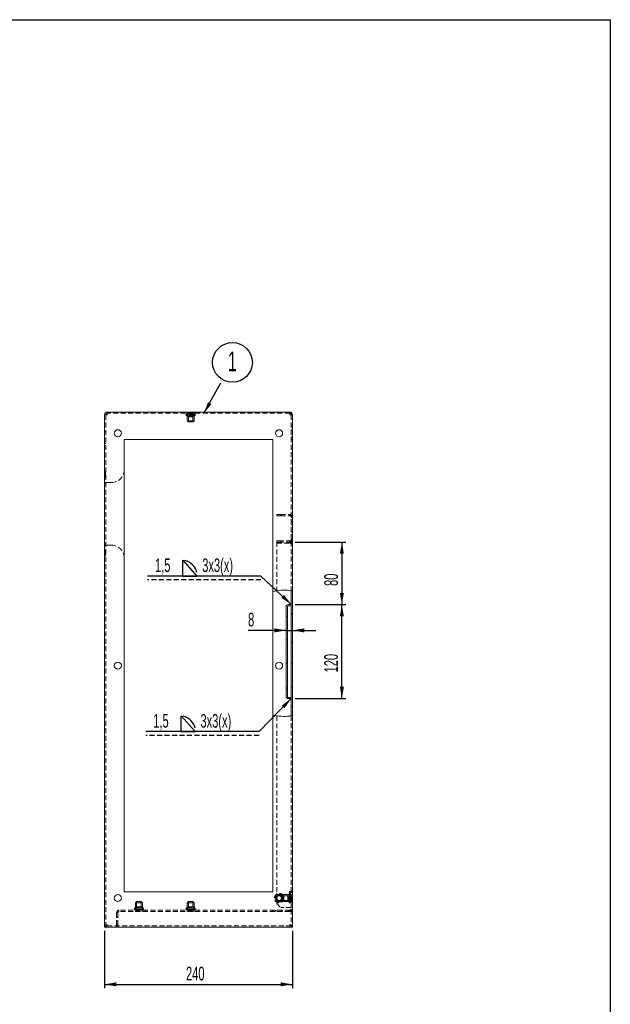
# Model space of a CAD drawing. Header units: millimetres. Extents: x -6 to 587, y -26 to 415.
# Tile 7 of 7: x 436 to 587, y 163 to 415. Entities that reach past the tile are written whole.
import ezdxf

# ---------------------------------------------------------------- set-up
doc = ezdxf.new("R2010")
doc.units = ezdxf.units.MM
doc.linetypes.add('HIDDEN', pattern=[1.905, 1.27, -0.635])
doc.layers.add('KOTY', color=96, linetype='Continuous')
doc.layers.add('RAMIK', color=7, linetype='Continuous')
doc.styles.add('SLDTEXTSTYLE0', font='TXT', dxfattribs={"width": 0.605})
doc.dimstyles.new('SLDDIMSTYLE0', dxfattribs={"dimtxt": 0, "dimasz": 3, "dimexe": 0, "dimexo": 0.0625, "dimgap": 0, "dimtad": 0, "dimtih": 1, "dimtoh": 1, "dimdec": 0, "dimrnd": 1e-09, "dimzin": 0, "dimdsep": 46, "dimtxsty": 'Standard', "dimsah": 1, "dimcen": 0.09, "dimadec": 0, "dimazin": 0, "dimtfac": 3, "dimtdec": 0, "dimtofl": 0, "dimtmove": 0, "dimatfit": 3, "dimfxl": 0, "dimfrac": 2, "dimtolj": 1, "dimtzin": 0, "dimarcsym": 0})
doc.dimstyles.new('SLDDIMSTYLE1', dxfattribs={"dimtxt": 3.5, "dimasz": 3, "dimexe": 0, "dimexo": 0.0625, "dimgap": 0.875, "dimtad": 1, "dimdec": 1, "dimlfac": 5, "dimrnd": 1e-09, "dimzin": 12, "dimdsep": 46, "dimtxsty": 'SLDTEXTSTYLE0', "dimsah": 1, "dimcen": 0.09, "dimadec": 0, "dimazin": 3, "dimtfac": 1, "dimtdec": 1, "dimtofl": 0, "dimtmove": 0, "dimatfit": 3, "dimfxl": 0, "dimfrac": 2, "dimtolj": 1, "dimtzin": 12, "dimarcsym": 0})
doc.dimstyles.new('SLDDIMSTYLE2', dxfattribs={"dimtxt": 3.5, "dimasz": 3, "dimexe": 0, "dimexo": 0.0625, "dimgap": 0.875, "dimtad": 1, "dimdec": 1, "dimlfac": 5, "dimrnd": 1e-09, "dimzin": 12, "dimdsep": 46, "dimtxsty": 'SLDTEXTSTYLE0', "dimsah": 1, "dimcen": 0.09, "dimadec": 0, "dimazin": 3, "dimtfac": 1, "dimtdec": 1, "dimtmove": 0, "dimatfit": 0, "dimfxl": 0, "dimfrac": 2, "dimtolj": 1, "dimtzin": 12, "dimarcsym": 0})

# ---------------------------------------------------------------- blocks, each defined once
blk = doc.blocks.new('*D56')
at = {"layer": 'KOTY'}
for p, q in [((457.82, 182.11), (457.82, 167.46)), ((505.82, 182.11), (505.82, 167.46)), ((457.82, 168.46), (505.82, 168.46))]:
    blk.add_line(p, q, dxfattribs=at)
for points in [[(457.82, 168.46), (460.82, 167.95), (460.82, 168.97)], [(505.82, 168.46), (502.82, 168.97), (502.82, 167.95)]]:
    blk.add_solid(points, dxfattribs=at)
at = {"layer": 'KOTY', "insert": (478.64, 172.97, 0.02), "char_height": 3.5, "attachment_point": 1, "style": 'SLDTEXTSTYLE0'}
blk.add_mtext('240', dxfattribs=at)
blk = doc.blocks.new('*D57')
at = {"layer": 'KOTY'}
for p, q in [((506.52, 265.51), (519.45, 265.51)), ((518.45, 241.51), (518.45, 265.51)), ((506.52, 241.51), (519.45, 241.51))]:
    blk.add_line(p, q, dxfattribs=at)
for points in [[(518.45, 265.51), (517.94, 262.51), (518.96, 262.51)], [(518.45, 241.51), (518.96, 244.51), (517.94, 244.51)]]:
    blk.add_solid(points, dxfattribs=at)
at = {"layer": 'KOTY', "insert": (513.94, 248.18, 0.02), "char_height": 3.5, "attachment_point": 1, "rotation": 90, "style": 'SLDTEXTSTYLE0'}
blk.add_mtext('120', dxfattribs=at)
blk = doc.blocks.new('*D58')
at = {"layer": 'KOTY'}
for p, q in [((506.52, 281.51), (519.45, 281.51)), ((518.45, 281.51), (518.45, 265.51)), ((506.52, 265.51), (519.45, 265.51))]:
    blk.add_line(p, q, dxfattribs=at)
for points in [[(518.45, 281.51), (517.94, 278.51), (518.96, 278.51)], [(518.45, 265.51), (518.96, 268.51), (517.94, 268.51)]]:
    blk.add_solid(points, dxfattribs=at)
at = {"layer": 'KOTY', "insert": (513.94, 270.29, 0.02), "char_height": 3.5, "attachment_point": 1, "rotation": 90, "style": 'SLDTEXTSTYLE0'}
blk.add_mtext('80', dxfattribs=at)
blk = doc.blocks.new('*D59')
at = {"layer": 'KOTY'}
for p, q in [((504.22, 258.92), (494.49, 258.92)), ((504.22, 258.92), (505.82, 258.92)), ((505.82, 258.92), (511.82, 258.92))]:
    blk.add_line(p, q, dxfattribs=at)
for points in [[(504.22, 258.92), (501.22, 259.43), (501.22, 258.41)], [(505.82, 258.92), (508.82, 258.41), (508.82, 259.43)]]:
    blk.add_solid(points, dxfattribs=at)
at = {"layer": 'KOTY', "insert": (494.49, 263.43, 0.02), "char_height": 3.5, "attachment_point": 1, "rotation": 360, "style": 'SLDTEXTSTYLE0'}
blk.add_mtext('8', dxfattribs=at)
blk = doc.blocks.new('SW_NOTE_13')
at = {"layer": 'KOTY', "color": 0}
blk.add_circle((2.94, 5.25), 5.08, dxfattribs=at)
at = {"layer": 'KOTY', "color": 0, "insert": (2.9, 8.01), "char_height": 5, "attachment_point": 2, "style": 'SLDTEXTSTYLE0'}
blk.add_mtext('1', dxfattribs=at)
blk = doc.blocks.new('SW_SYMBOL_WELD_FILL')
at = {"layer": 'KOTY', "color": 0}
for p, q in [((100, 0), (100, 900)), ((100, 900), (900, 0)), ((100, 0), (900, 0))]:
    blk.add_line(p, q, dxfattribs=at)
blk = doc.blocks.new('SW_SYMBOL_WLDSI_FCNV')
at = {"layer": 'KOTY', "color": 0}
blk.add_arc((0, 0), 900, 13, 77, dxfattribs=at)
blk = doc.blocks.new('SW_WELDSYMBOL_25')
at = {"layer": 'KOTY', "color": 0}
blk.add_line((0, 0), (-28.96, 0), dxfattribs=at)
at = {"layer": 'KOTY', "color": 0, "linetype": 'HIDDEN'}
blk.add_line((0, -1), (-28.96, -1), dxfattribs=at)
at = {"layer": 'KOTY', "color": 0, "xscale": 0.004511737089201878, "yscale": 0.004511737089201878, "zscale": 0.004511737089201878}
for name, p in [('SW_SYMBOL_WELD_FILL', (-20.36, 0)), ('SW_SYMBOL_WLDSI_FCNV', (-20.3, 0))]:
    blk.add_blockref(name, p, dxfattribs=at)
at = {"layer": 'KOTY', "color": 0, "char_height": 3.5, "attachment_point": 1, "style": 'SLDTEXTSTYLE0'}
for s, insert in [('1,5', (-27.02, 4.51, 123.82)), ('3x3(x)', (-14.96, 4.51, 123.82))]:
    blk.add_mtext(s, dxfattribs=dict(at, insert=insert))
blk = doc.blocks.new('SW_WELDSYMBOL_26')
at = {"layer": 'KOTY', "color": 0}
blk.add_line((0, 0), (-28.96, 0), dxfattribs=at)
at = {"layer": 'KOTY', "color": 0, "linetype": 'HIDDEN'}
blk.add_line((0, -1), (-28.96, -1), dxfattribs=at)
at = {"layer": 'KOTY', "color": 0, "xscale": 0.004511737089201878, "yscale": 0.004511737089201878, "zscale": 0.004511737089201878}
for name, p in [('SW_SYMBOL_WELD_FILL', (-20.36, 0)), ('SW_SYMBOL_WLDSI_FCNV', (-20.3, 0))]:
    blk.add_blockref(name, p, dxfattribs=at)
at = {"layer": 'KOTY', "color": 0, "char_height": 3.5, "attachment_point": 1, "style": 'SLDTEXTSTYLE0'}
for s, insert in [('1,5', (-27.02, 4.51, 123.82)), ('3x3(x)', (-14.96, 4.51, 123.82))]:
    blk.add_mtext(s, dxfattribs=dict(at, insert=insert))

msp = doc.modelspace()

# ---------------------------------------------------------------- hatches: boundary and pattern name
at = {"linetype": 'Continuous', "lineweight": 0}
h = msp.add_hatch(dxfattribs=at)
h.set_pattern_fill('ANSI32', style=0)
edge = h.paths.add_edge_path(flags=0)
edge.add_spline(control_points=[(505.819, 268.995), (505.819, 268.995), (505.806, 268.998), (505.782, 269.003), (505.757, 269.008), (505.721, 269.016), (505.675, 269.025), (505.629, 269.034), (505.572, 269.045), (505.509, 269.056), (505.445, 269.068), (505.373, 269.08), (505.299, 269.092), (505.246, 269.1), (505.193, 269.108), (505.139, 269.116)], knot_values=[0, 0, 0, 0, 0.0011249, 0.0011249, 0.0011249, 0.0022491, 0.0022491, 0.0022491, 0.0033857, 0.0033857, 0.0033857, 0.0045438, 0.0045438, 0.0045438, 0.005351, 0.005351, 0.005351, 0.005351], weights=[1, 1, 1, 1, 1, 1, 1, 1, 1, 1, 1, 1, 1, 1, 1, 1], degree=3, periodic=0)
edge.add_spline(control_points=[(505.139, 269.116), (503.638, 269.334), (502.055, 269.247), (500.819, 268.777)], knot_values=[0.5498413, 0.5498413, 0.5498413, 0.5498413, 0.598214, 0.598214, 0.598214, 0.598214], weights=[1, 1, 1, 1], degree=3, periodic=0)
edge.add_spline(control_points=[(500.819, 268.777), (502.055, 269.247), (503.638, 269.334), (505.139, 269.116)], knot_values=[0.401786, 0.401786, 0.401786, 0.401786, 0.4501587, 0.4501587, 0.4501587, 0.4501587], weights=[1, 1, 1, 1], degree=3, periodic=0)
edge.add_spline(control_points=[(505.139, 269.116), (505.169, 269.112), (505.198, 269.107), (505.227, 269.103), (505.268, 269.097), (505.309, 269.09), (505.345, 269.084), (505.38, 269.079), (505.412, 269.073), (505.438, 269.069), (505.464, 269.064), (505.484, 269.06), (505.498, 269.058), (505.512, 269.056), (505.519, 269.054), (505.519, 269.054)], knot_values=[0, 0, 0, 0, 0.000449, 0.000449, 0.000449, 0.0010985, 0.0010985, 0.0010985, 0.0017386, 0.0017386, 0.0017386, 0.0023737, 0.0023737, 0.0023737, 0.0030091, 0.0030091, 0.0030091, 0.0030091], weights=[1, 1, 1, 1, 1, 1, 1, 1, 1, 1, 1, 1, 1, 1, 1, 1], degree=3, periodic=0)
edge.add_spline(control_points=[(505.519, 269.054), (505.619, 269.036), (505.72, 269.016), (505.819, 268.995)], knot_values=[0.4542628, 0.4542628, 0.4542628, 0.4542628, 0.4575419, 0.4575419, 0.4575419, 0.4575419], weights=[1, 1, 1, 1], degree=3, periodic=0)
h = msp.add_hatch(dxfattribs=at)
h.set_pattern_fill('ANSI32', style=0)
edge = h.paths.add_edge_path(flags=0)
edge.add_spline(control_points=[(505.139, 269.116), (505.169, 269.112), (505.198, 269.107), (505.227, 269.103), (505.268, 269.097), (505.309, 269.09), (505.345, 269.084), (505.38, 269.079), (505.412, 269.073), (505.438, 269.069), (505.464, 269.064), (505.484, 269.06), (505.498, 269.058), (505.512, 269.056), (505.519, 269.054), (505.519, 269.054)], knot_values=[0, 0, 0, 0, 0.000449, 0.000449, 0.000449, 0.0010985, 0.0010985, 0.0010985, 0.0017386, 0.0017386, 0.0017386, 0.0023737, 0.0023737, 0.0023737, 0.0030091, 0.0030091, 0.0030091, 0.0030091], weights=[1, 1, 1, 1, 1, 1, 1, 1, 1, 1, 1, 1, 1, 1, 1, 1], degree=3, periodic=0)
edge.add_spline(control_points=[(505.519, 269.054), (505.519, 269.054), (505.516, 269.055), (505.511, 269.056), (505.502, 269.057), (505.486, 269.06), (505.463, 269.064), (505.441, 269.068), (505.412, 269.073), (505.378, 269.079), (505.345, 269.084), (505.306, 269.091), (505.266, 269.097), (505.225, 269.103), (505.182, 269.11), (505.139, 269.116)], knot_values=[0, 0, 0, 0, 0.0003951, 0.0003951, 0.0003951, 0.0010433, 0.0010433, 0.0010433, 0.0016992, 0.0016992, 0.0016992, 0.0023568, 0.0023568, 0.0023568, 0.0030142, 0.0030142, 0.0030142, 0.0030142], weights=[1, 1, 1, 1, 1, 1, 1, 1, 1, 1, 1, 1, 1, 1, 1, 1], degree=3, periodic=0)
edge.add_spline(control_points=[(505.139, 269.116), (504.019, 269.279), (502.852, 269.271), (501.819, 269.062)], knot_values=[0.5498413, 0.5498413, 0.5498413, 0.5498413, 0.5859497, 0.5859497, 0.5859497, 0.5859497], weights=[1, 1, 1, 1], degree=3, periodic=0)
edge.add_spline(control_points=[(501.819, 269.062), (502.852, 269.271), (504.019, 269.279), (505.139, 269.116)], knot_values=[0.4140503, 0.4140503, 0.4140503, 0.4140503, 0.4501587, 0.4501587, 0.4501587, 0.4501587], weights=[1, 1, 1, 1], degree=3, periodic=0)
edge.add_spline(control_points=[(505.139, 269.116), (505.216, 269.105), (505.294, 269.093), (505.366, 269.081), (505.439, 269.069), (505.508, 269.056), (505.568, 269.045), (505.628, 269.034), (505.68, 269.024), (505.72, 269.016), (505.76, 269.008), (505.789, 269.002), (505.804, 268.998), (505.814, 268.996), (505.819, 268.995), (505.819, 268.995)], knot_values=[0, 0, 0, 0, 0.001168, 0.001168, 0.001168, 0.002336, 0.002336, 0.002336, 0.0035039, 0.0035039, 0.0035039, 0.004657, 0.004657, 0.004657, 0.005351, 0.005351, 0.005351, 0.005351], weights=[1, 1, 1, 1, 1, 1, 1, 1, 1, 1, 1, 1, 1, 1, 1, 1], degree=3, periodic=0)
edge.add_spline(control_points=[(505.819, 268.995), (505.819, 268.995), (505.806, 268.998), (505.782, 269.003), (505.757, 269.008), (505.721, 269.016), (505.675, 269.025), (505.629, 269.034), (505.572, 269.045), (505.509, 269.056), (505.445, 269.068), (505.373, 269.08), (505.299, 269.092), (505.246, 269.1), (505.193, 269.108), (505.139, 269.116)], knot_values=[0, 0, 0, 0, 0.0011249, 0.0011249, 0.0011249, 0.0022491, 0.0022491, 0.0022491, 0.0033857, 0.0033857, 0.0033857, 0.0045438, 0.0045438, 0.0045438, 0.005351, 0.005351, 0.005351, 0.005351], weights=[1, 1, 1, 1, 1, 1, 1, 1, 1, 1, 1, 1, 1, 1, 1, 1], degree=3, periodic=0)
edge.add_spline(control_points=[(505.139, 269.116), (504.019, 269.279), (502.852, 269.271), (501.819, 269.062)], knot_values=[0.5498413, 0.5498413, 0.5498413, 0.5498413, 0.5859497, 0.5859497, 0.5859497, 0.5859497], weights=[1, 1, 1, 1], degree=3, periodic=0)
edge.add_spline(control_points=[(501.819, 269.062), (502.852, 269.271), (504.019, 269.279), (505.139, 269.116)], knot_values=[0.4140503, 0.4140503, 0.4140503, 0.4140503, 0.4501587, 0.4501587, 0.4501587, 0.4501587], weights=[1, 1, 1, 1], degree=3, periodic=0)
h = msp.add_hatch(dxfattribs=at)
h.set_pattern_fill('ANSI32', style=0)
edge = h.paths.add_edge_path(flags=0)
edge.add_spline(control_points=[(505.139, 269.116), (505.169, 269.112), (505.198, 269.107), (505.227, 269.103), (505.268, 269.097), (505.309, 269.09), (505.345, 269.084), (505.38, 269.079), (505.412, 269.073), (505.438, 269.069), (505.464, 269.064), (505.484, 269.06), (505.498, 269.058), (505.512, 269.056), (505.519, 269.054), (505.519, 269.054)], knot_values=[0, 0, 0, 0, 0.000449, 0.000449, 0.000449, 0.0010985, 0.0010985, 0.0010985, 0.0017386, 0.0017386, 0.0017386, 0.0023737, 0.0023737, 0.0023737, 0.0030091, 0.0030091, 0.0030091, 0.0030091], weights=[1, 1, 1, 1, 1, 1, 1, 1, 1, 1, 1, 1, 1, 1, 1, 1], degree=3, periodic=0)
edge.add_spline(control_points=[(505.519, 269.054), (505.519, 269.054), (505.516, 269.055), (505.511, 269.056), (505.502, 269.057), (505.486, 269.06), (505.463, 269.064), (505.441, 269.068), (505.412, 269.073), (505.378, 269.079), (505.345, 269.084), (505.306, 269.091), (505.266, 269.097), (505.225, 269.103), (505.182, 269.11), (505.139, 269.116)], knot_values=[0, 0, 0, 0, 0.0003951, 0.0003951, 0.0003951, 0.0010433, 0.0010433, 0.0010433, 0.0016992, 0.0016992, 0.0016992, 0.0023568, 0.0023568, 0.0023568, 0.0030142, 0.0030142, 0.0030142, 0.0030142], weights=[1, 1, 1, 1, 1, 1, 1, 1, 1, 1, 1, 1, 1, 1, 1, 1], degree=3, periodic=0)
edge.add_spline(control_points=[(505.139, 269.116), (504.019, 269.279), (502.852, 269.271), (501.819, 269.062)], knot_values=[0.5498413, 0.5498413, 0.5498413, 0.5498413, 0.5859497, 0.5859497, 0.5859497, 0.5859497], weights=[1, 1, 1, 1], degree=3, periodic=0)
edge.add_spline(control_points=[(501.819, 269.062), (502.852, 269.271), (504.019, 269.279), (505.139, 269.116)], knot_values=[0.4140503, 0.4140503, 0.4140503, 0.4140503, 0.4501587, 0.4501587, 0.4501587, 0.4501587], weights=[1, 1, 1, 1], degree=3, periodic=0)
edge.add_spline(control_points=[(505.139, 269.116), (505.216, 269.105), (505.294, 269.093), (505.366, 269.081), (505.439, 269.069), (505.508, 269.056), (505.568, 269.045), (505.628, 269.034), (505.68, 269.024), (505.72, 269.016), (505.76, 269.008), (505.789, 269.002), (505.804, 268.998), (505.814, 268.996), (505.819, 268.995), (505.819, 268.995)], knot_values=[0, 0, 0, 0, 0.001168, 0.001168, 0.001168, 0.002336, 0.002336, 0.002336, 0.0035039, 0.0035039, 0.0035039, 0.004657, 0.004657, 0.004657, 0.005351, 0.005351, 0.005351, 0.005351], weights=[1, 1, 1, 1, 1, 1, 1, 1, 1, 1, 1, 1, 1, 1, 1, 1], degree=3, periodic=0)
edge.add_spline(control_points=[(505.819, 268.995), (505.819, 268.995), (505.806, 268.998), (505.782, 269.003), (505.757, 269.008), (505.721, 269.016), (505.675, 269.025), (505.629, 269.034), (505.572, 269.045), (505.509, 269.056), (505.445, 269.068), (505.373, 269.08), (505.299, 269.092), (505.246, 269.1), (505.193, 269.108), (505.139, 269.116)], knot_values=[0, 0, 0, 0, 0.0011249, 0.0011249, 0.0011249, 0.0022491, 0.0022491, 0.0022491, 0.0033857, 0.0033857, 0.0033857, 0.0045438, 0.0045438, 0.0045438, 0.005351, 0.005351, 0.005351, 0.005351], weights=[1, 1, 1, 1, 1, 1, 1, 1, 1, 1, 1, 1, 1, 1, 1, 1], degree=3, periodic=0)
edge.add_spline(control_points=[(505.139, 269.116), (504.019, 269.279), (502.852, 269.271), (501.819, 269.062)], knot_values=[0.5498413, 0.5498413, 0.5498413, 0.5498413, 0.5859497, 0.5859497, 0.5859497, 0.5859497], weights=[1, 1, 1, 1], degree=3, periodic=0)
edge.add_spline(control_points=[(501.819, 269.062), (502.852, 269.271), (504.019, 269.279), (505.139, 269.116)], knot_values=[0.4140503, 0.4140503, 0.4140503, 0.4140503, 0.4501587, 0.4501587, 0.4501587, 0.4501587], weights=[1, 1, 1, 1], degree=3, periodic=0)
h = msp.add_hatch(dxfattribs=at)
h.set_pattern_fill('ANSI32', style=0)
edge = h.paths.add_edge_path(flags=0)
edge.add_spline(control_points=[(505.519, 269.054), (505.619, 269.036), (505.72, 269.016), (505.819, 268.995)], knot_values=[0.4542628, 0.4542628, 0.4542628, 0.4542628, 0.4575419, 0.4575419, 0.4575419, 0.4575419], weights=[1, 1, 1, 1], degree=3, periodic=0)
edge.add_spline(control_points=[(505.819, 268.995), (505.72, 269.016), (505.619, 269.036), (505.519, 269.054)], knot_values=[0.5424581, 0.5424581, 0.5424581, 0.5424581, 0.5457372, 0.5457372, 0.5457372, 0.5457372], weights=[1, 1, 1, 1], degree=3, periodic=0)
h = msp.add_hatch(dxfattribs=at)
h.set_pattern_fill('ANSI32', style=0)
edge = h.paths.add_edge_path(flags=0)
edge.add_line((505.519, 263.11), (505.819, 263.11))
edge.add_line((505.819, 263.11), (505.819, 268.995))
edge.add_spline(control_points=[(505.819, 268.995), (505.72, 269.016), (505.619, 269.036), (505.519, 269.054)], knot_values=[0.5424581, 0.5424581, 0.5424581, 0.5424581, 0.5457372, 0.5457372, 0.5457372, 0.5457372], weights=[1, 1, 1, 1], degree=3, periodic=0)
edge.add_line((505.519, 269.054), (505.519, 263.11))
h = msp.add_hatch(dxfattribs=at)
h.set_pattern_fill('ANSI32', style=0)
edge = h.paths.add_edge_path(flags=0)
edge.add_line((504.219, 265.01), (504.219, 262.51))
edge.add_line((504.219, 262.51), (504.519, 262.51))
edge.add_line((504.519, 262.51), (504.519, 265.01))
edge.add_arc((504.719, 265.01), 0.2, 90, 180, ccw=False)
edge.add_line((504.719, 265.21), (505.519, 265.21))
edge.add_line((505.519, 265.21), (505.519, 265.51))
edge.add_line((505.519, 265.51), (504.719, 265.51))
edge.add_arc((504.719, 265.01), 0.5, 90, 180)
h = msp.add_hatch(dxfattribs=at)
h.set_pattern_fill('ANSI32', style=0)
h.paths.add_polyline_path([(504.219, 256.51), (504.219, 250.51), (504.519, 250.51), (504.519, 256.51)], flags=0)
h = msp.add_hatch(dxfattribs=at)
h.set_pattern_fill('ANSI32', style=0)
h.paths.add_polyline_path([(505.519, 255.91), (505.519, 250.51), (505.819, 250.51), (505.819, 255.91)], flags=0)
h = msp.add_hatch(dxfattribs=at)
h.set_pattern_fill('ANSI32', style=0)
edge = h.paths.add_edge_path(flags=0)
edge.add_line((504.519, 242.01), (504.519, 244.51))
edge.add_line((504.519, 244.51), (504.219, 244.51))
edge.add_line((504.219, 244.51), (504.219, 242.01))
edge.add_arc((504.719, 242.01), 0.5, 180, 270)
edge.add_line((504.719, 241.51), (505.519, 241.51))
edge.add_line((505.519, 241.51), (505.519, 241.81))
edge.add_line((505.519, 241.81), (504.719, 241.81))
edge.add_arc((504.719, 242.01), 0.2, 180, 270, ccw=False)
h = msp.add_hatch(dxfattribs=at)
h.set_pattern_fill('ANSI32', style=0)
h.paths.add_polyline_path([(505.519, 239.51), (505.819, 239.51), (505.819, 244.51), (505.519, 244.51)], flags=0)
h = msp.add_hatch(dxfattribs=at)
h.set_pattern_fill('ANSI32', style=0)
edge = h.paths.add_edge_path(flags=0)
edge.add_spline(control_points=[(505.139, 237.043), (505.216, 237.053), (505.293, 237.063), (505.366, 237.074), (505.438, 237.084), (505.507, 237.095), (505.567, 237.104), (505.626, 237.114), (505.679, 237.123), (505.719, 237.13), (505.759, 237.137), (505.788, 237.142), (505.804, 237.145), (505.814, 237.147), (505.819, 237.148), (505.819, 237.148)], knot_values=[0, 0, 0, 0, 0.001161, 0.001161, 0.001161, 0.0023218, 0.0023218, 0.0023218, 0.0034833, 0.0034833, 0.0034833, 0.004634, 0.004634, 0.004634, 0.005341, 0.005341, 0.005341, 0.005341], weights=[1, 1, 1, 1, 1, 1, 1, 1, 1, 1, 1, 1, 1, 1, 1, 1], degree=3, periodic=0)
edge.add_spline(control_points=[(505.819, 237.148), (505.72, 237.13), (505.62, 237.112), (505.519, 237.097)], knot_values=[0.9093705, 0.9093705, 0.9093705, 0.9093705, 0.912949, 0.912949, 0.912949, 0.912949], weights=[1, 1, 1, 1], degree=3, periodic=0)
edge.add_spline(control_points=[(505.519, 237.097), (505.519, 237.097), (505.516, 237.096), (505.51, 237.095), (505.501, 237.094), (505.485, 237.091), (505.463, 237.088), (505.44, 237.085), (505.411, 237.08), (505.378, 237.075), (505.344, 237.071), (505.306, 237.065), (505.266, 237.06), (505.225, 237.054), (505.182, 237.049), (505.139, 237.043)], knot_values=[0, 0, 0, 0, 0.0004015, 0.0004015, 0.0004015, 0.0010485, 0.0010485, 0.0010485, 0.0017012, 0.0017012, 0.0017012, 0.0023549, 0.0023549, 0.0023549, 0.0030085, 0.0030085, 0.0030085, 0.0030085], weights=[1, 1, 1, 1, 1, 1, 1, 1, 1, 1, 1, 1, 1, 1, 1, 1], degree=3, periodic=0)
edge.add_spline(control_points=[(505.139, 237.043), (503.73, 236.87), (502.206, 236.939), (500.819, 237.258)], knot_values=[0.9174098, 0.9174098, 0.9174098, 0.9174098, 0.9666399, 0.9666399, 0.9666399, 0.9666399], weights=[1, 1, 1, 1], degree=3, periodic=0)
edge.add_spline(control_points=[(500.819, 237.258), (502.206, 236.939), (503.73, 236.87), (505.139, 237.043)], knot_values=[0.0333601, 0.0333601, 0.0333601, 0.0333601, 0.0825902, 0.0825902, 0.0825902, 0.0825902], weights=[1, 1, 1, 1], degree=3, periodic=0)
h = msp.add_hatch(dxfattribs=at)
h.set_pattern_fill('ANSI32', style=0)
edge = h.paths.add_edge_path(flags=0)
edge.add_spline(control_points=[(501.819, 237.074), (502.918, 236.92), (504.062, 236.911), (505.139, 237.043)], knot_values=[0.0449583, 0.0449583, 0.0449583, 0.0449583, 0.0825902, 0.0825902, 0.0825902, 0.0825902], weights=[1, 1, 1, 1], degree=3, periodic=0)
edge.add_spline(control_points=[(505.139, 237.043), (505.216, 237.053), (505.293, 237.063), (505.366, 237.074), (505.438, 237.084), (505.507, 237.095), (505.567, 237.104), (505.626, 237.114), (505.679, 237.123), (505.719, 237.13), (505.759, 237.137), (505.788, 237.142), (505.804, 237.145), (505.814, 237.147), (505.819, 237.148), (505.819, 237.148)], knot_values=[0, 0, 0, 0, 0.001161, 0.001161, 0.001161, 0.0023218, 0.0023218, 0.0023218, 0.0034833, 0.0034833, 0.0034833, 0.004634, 0.004634, 0.004634, 0.005341, 0.005341, 0.005341, 0.005341], weights=[1, 1, 1, 1, 1, 1, 1, 1, 1, 1, 1, 1, 1, 1, 1, 1], degree=3, periodic=0)
edge.add_spline(control_points=[(505.819, 237.148), (505.819, 237.148), (505.806, 237.146), (505.781, 237.141), (505.757, 237.137), (505.72, 237.13), (505.674, 237.122), (505.627, 237.114), (505.57, 237.105), (505.507, 237.095), (505.442, 237.085), (505.37, 237.074), (505.296, 237.064), (505.245, 237.057), (505.192, 237.05), (505.139, 237.043)], knot_values=[0, 0, 0, 0, 0.0011287, 0.0011287, 0.0011287, 0.0022568, 0.0022568, 0.0022568, 0.0033948, 0.0033948, 0.0033948, 0.0045494, 0.0045494, 0.0045494, 0.005341, 0.005341, 0.005341, 0.005341], weights=[1, 1, 1, 1, 1, 1, 1, 1, 1, 1, 1, 1, 1, 1, 1, 1], degree=3, periodic=0)
edge.add_spline(control_points=[(505.139, 237.043), (504.062, 236.911), (502.918, 236.92), (501.819, 237.074)], knot_values=[0.9174098, 0.9174098, 0.9174098, 0.9174098, 0.9550417, 0.9550417, 0.9550417, 0.9550417], weights=[1, 1, 1, 1], degree=3, periodic=0)
edge.add_spline(control_points=[(501.819, 237.074), (502.918, 236.92), (504.062, 236.911), (505.139, 237.043)], knot_values=[0.0449583, 0.0449583, 0.0449583, 0.0449583, 0.0825902, 0.0825902, 0.0825902, 0.0825902], weights=[1, 1, 1, 1], degree=3, periodic=0)
edge.add_spline(control_points=[(505.139, 237.043), (505.168, 237.047), (505.197, 237.051), (505.226, 237.054), (505.267, 237.06), (505.308, 237.065), (505.343, 237.07), (505.379, 237.075), (505.411, 237.08), (505.437, 237.084), (505.463, 237.088), (505.484, 237.091), (505.498, 237.093), (505.512, 237.095), (505.519, 237.097), (505.519, 237.097)], knot_values=[0, 0, 0, 0, 0.0004413, 0.0004413, 0.0004413, 0.0010893, 0.0010893, 0.0010893, 0.0017302, 0.0017302, 0.0017302, 0.0023673, 0.0023673, 0.0023673, 0.0030047, 0.0030047, 0.0030047, 0.0030047], weights=[1, 1, 1, 1, 1, 1, 1, 1, 1, 1, 1, 1, 1, 1, 1, 1], degree=3, periodic=0)
edge.add_spline(control_points=[(505.519, 237.097), (505.519, 237.097), (505.516, 237.096), (505.51, 237.095), (505.501, 237.094), (505.485, 237.091), (505.463, 237.088), (505.44, 237.085), (505.411, 237.08), (505.378, 237.075), (505.344, 237.071), (505.306, 237.065), (505.266, 237.06), (505.225, 237.054), (505.182, 237.049), (505.139, 237.043)], knot_values=[0, 0, 0, 0, 0.0004015, 0.0004015, 0.0004015, 0.0010485, 0.0010485, 0.0010485, 0.0017012, 0.0017012, 0.0017012, 0.0023549, 0.0023549, 0.0023549, 0.0030085, 0.0030085, 0.0030085, 0.0030085], weights=[1, 1, 1, 1, 1, 1, 1, 1, 1, 1, 1, 1, 1, 1, 1, 1], degree=3, periodic=0)
edge.add_spline(control_points=[(505.139, 237.043), (504.062, 236.911), (502.918, 236.92), (501.819, 237.074)], knot_values=[0.9174098, 0.9174098, 0.9174098, 0.9174098, 0.9550417, 0.9550417, 0.9550417, 0.9550417], weights=[1, 1, 1, 1], degree=3, periodic=0)
h = msp.add_hatch(dxfattribs=at)
h.set_pattern_fill('ANSI32', style=0)
edge = h.paths.add_edge_path(flags=0)
edge.add_spline(control_points=[(501.819, 237.074), (502.918, 236.92), (504.062, 236.911), (505.139, 237.043)], knot_values=[0.0449583, 0.0449583, 0.0449583, 0.0449583, 0.0825902, 0.0825902, 0.0825902, 0.0825902], weights=[1, 1, 1, 1], degree=3, periodic=0)
edge.add_spline(control_points=[(505.139, 237.043), (505.216, 237.053), (505.293, 237.063), (505.366, 237.074), (505.438, 237.084), (505.507, 237.095), (505.567, 237.104), (505.626, 237.114), (505.679, 237.123), (505.719, 237.13), (505.759, 237.137), (505.788, 237.142), (505.804, 237.145), (505.814, 237.147), (505.819, 237.148), (505.819, 237.148)], knot_values=[0, 0, 0, 0, 0.001161, 0.001161, 0.001161, 0.0023218, 0.0023218, 0.0023218, 0.0034833, 0.0034833, 0.0034833, 0.004634, 0.004634, 0.004634, 0.005341, 0.005341, 0.005341, 0.005341], weights=[1, 1, 1, 1, 1, 1, 1, 1, 1, 1, 1, 1, 1, 1, 1, 1], degree=3, periodic=0)
edge.add_spline(control_points=[(505.819, 237.148), (505.819, 237.148), (505.806, 237.146), (505.781, 237.141), (505.757, 237.137), (505.72, 237.13), (505.674, 237.122), (505.627, 237.114), (505.57, 237.105), (505.507, 237.095), (505.442, 237.085), (505.37, 237.074), (505.296, 237.064), (505.245, 237.057), (505.192, 237.05), (505.139, 237.043)], knot_values=[0, 0, 0, 0, 0.0011287, 0.0011287, 0.0011287, 0.0022568, 0.0022568, 0.0022568, 0.0033948, 0.0033948, 0.0033948, 0.0045494, 0.0045494, 0.0045494, 0.005341, 0.005341, 0.005341, 0.005341], weights=[1, 1, 1, 1, 1, 1, 1, 1, 1, 1, 1, 1, 1, 1, 1, 1], degree=3, periodic=0)
edge.add_spline(control_points=[(505.139, 237.043), (504.062, 236.911), (502.918, 236.92), (501.819, 237.074)], knot_values=[0.9174098, 0.9174098, 0.9174098, 0.9174098, 0.9550417, 0.9550417, 0.9550417, 0.9550417], weights=[1, 1, 1, 1], degree=3, periodic=0)
edge.add_spline(control_points=[(501.819, 237.074), (502.918, 236.92), (504.062, 236.911), (505.139, 237.043)], knot_values=[0.0449583, 0.0449583, 0.0449583, 0.0449583, 0.0825902, 0.0825902, 0.0825902, 0.0825902], weights=[1, 1, 1, 1], degree=3, periodic=0)
edge.add_spline(control_points=[(505.139, 237.043), (505.168, 237.047), (505.197, 237.051), (505.226, 237.054), (505.267, 237.06), (505.308, 237.065), (505.343, 237.07), (505.379, 237.075), (505.411, 237.08), (505.437, 237.084), (505.463, 237.088), (505.484, 237.091), (505.498, 237.093), (505.512, 237.095), (505.519, 237.097), (505.519, 237.097)], knot_values=[0, 0, 0, 0, 0.0004413, 0.0004413, 0.0004413, 0.0010893, 0.0010893, 0.0010893, 0.0017302, 0.0017302, 0.0017302, 0.0023673, 0.0023673, 0.0023673, 0.0030047, 0.0030047, 0.0030047, 0.0030047], weights=[1, 1, 1, 1, 1, 1, 1, 1, 1, 1, 1, 1, 1, 1, 1, 1], degree=3, periodic=0)
edge.add_spline(control_points=[(505.519, 237.097), (505.519, 237.097), (505.516, 237.096), (505.51, 237.095), (505.501, 237.094), (505.485, 237.091), (505.463, 237.088), (505.44, 237.085), (505.411, 237.08), (505.378, 237.075), (505.344, 237.071), (505.306, 237.065), (505.266, 237.06), (505.225, 237.054), (505.182, 237.049), (505.139, 237.043)], knot_values=[0, 0, 0, 0, 0.0004015, 0.0004015, 0.0004015, 0.0010485, 0.0010485, 0.0010485, 0.0017012, 0.0017012, 0.0017012, 0.0023549, 0.0023549, 0.0023549, 0.0030085, 0.0030085, 0.0030085, 0.0030085], weights=[1, 1, 1, 1, 1, 1, 1, 1, 1, 1, 1, 1, 1, 1, 1, 1], degree=3, periodic=0)
edge.add_spline(control_points=[(505.139, 237.043), (504.062, 236.911), (502.918, 236.92), (501.819, 237.074)], knot_values=[0.9174098, 0.9174098, 0.9174098, 0.9174098, 0.9550417, 0.9550417, 0.9550417, 0.9550417], weights=[1, 1, 1, 1], degree=3, periodic=0)

# ---------------------------------------------------------------- linework, layer by layer
at = {"color": 7, "linetype": 'Continuous', "lineweight": 15}
for p, q in [((505.139, 314.71), (458.499, 314.71)), ((458.499, 314.71), (458.499, 314.03)), ((505.139, 314.03), (505.139, 314.71)), ((457.819, 314.03), (458.119, 314.03)), ((457.819, 314.03), (457.819, 313.987)), ((457.819, 313.987), (457.819, 183.11)), ((505.819, 314.03), (505.519, 314.03)), ((505.819, 313.987), (505.819, 314.03)), ((505.819, 268.995), (505.819, 313.987)), ((462.819, 307.71), (500.819, 307.71)), ((462.819, 192.11), (462.819, 307.71)), ((500.819, 307.71), (500.819, 268.777)), ((500.819, 268.777), (500.819, 237.258)), ((505.519, 263.11), (505.519, 269.054)), ((505.819, 263.11), (505.819, 268.995)), ((504.219, 265.01), (504.219, 262.51)), ((504.519, 265.01), (504.519, 262.51)), ((505.519, 265.51), (504.719, 265.51)), ((505.519, 265.21), (504.719, 265.21)), ((505.519, 265.21), (505.519, 265.51)), ((504.519, 262.51), (504.219, 262.51)), ((504.219, 262.51), (504.219, 256.51)), ((504.519, 262.51), (504.519, 256.51)), ((505.819, 263.11), (505.519, 263.11)), ((505.519, 262.71), (505.519, 263.11)), ((505.519, 256.31), (505.519, 262.71)), ((505.819, 263.11), (505.819, 262.71)), ((505.819, 256.31), (505.819, 262.71)), ((504.219, 256.51), (504.519, 256.51)), ((504.219, 256.51), (504.219, 250.51)), ((504.519, 256.51), (504.519, 250.51)), ((505.519, 255.91), (505.519, 256.31)), ((505.519, 255.91), (505.819, 255.91)), ((505.519, 250.51), (505.519, 255.91)), ((505.819, 256.31), (505.819, 255.91)), ((505.819, 250.51), (505.819, 255.91)), ((504.519, 250.51), (504.219, 250.51)), ((504.219, 250.51), (504.219, 244.51)), ((504.519, 250.51), (504.519, 244.51)), ((505.519, 250.51), (505.819, 250.51)), ((505.519, 244.51), (505.519, 250.51)), ((505.819, 244.51), (505.819, 250.51)), ((504.519, 244.51), (504.219, 244.51)), ((504.219, 244.51), (504.219, 242.01)), ((504.519, 244.51), (504.519, 242.01)), ((505.519, 244.51), (505.819, 244.51)), ((505.519, 239.51), (505.519, 244.51)), ((505.819, 239.51), (505.819, 244.51)), ((504.719, 241.81), (505.519, 241.81)), ((505.519, 241.51), (505.519, 241.81)), ((504.719, 241.51), (505.519, 241.51)), ((505.519, 239.51), (505.819, 239.51)), ((505.519, 237.097), (505.519, 239.51)), ((505.819, 237.148), (505.819, 239.51)), ((500.819, 237.258), (500.819, 192.11)), ((505.819, 183.11), (505.819, 237.148)), ((500.819, 192.11), (462.819, 192.11)), ((457.819, 183.11), (458.119, 183.11)), ((458.139, 183.195), (458.139, 183.11)), ((505.499, 183.11), (458.139, 183.11)), ((505.499, 183.201), (505.499, 183.11)), ((505.819, 183.11), (505.519, 183.11))]:
    msp.add_line(p, q, dxfattribs=at)
at = {"color": 7, "linetype": 'HIDDEN', "lineweight": 0}
for p, q in [((478.819, 314.71), (478.929, 314.59)), ((478.919, 314.71), (478.919, 314.41)), ((480.709, 314.59), (478.929, 314.59)), ((478.929, 314.59), (478.929, 314.31)), ((479.099, 314.71), (479.099, 314.19)), ((480.539, 314.19), (480.539, 314.71)), ((480.709, 314.59), (480.819, 314.71)), ((480.709, 314.31), (480.709, 314.59)), ((480.719, 314.41), (480.719, 314.71)), ((481.819, 314.41), (481.819, 314.71)), ((501.819, 314.41), (501.819, 314.71)), ((502.919, 314.71), (502.919, 314.41)), ((504.719, 314.41), (504.719, 314.71)), ((457.819, 313.987), (458.119, 313.987)), ((458.119, 313.987), (458.119, 314.03)), ((458.119, 183.11), (458.119, 313.987)), ((505.139, 314.41), (458.499, 314.41)), ((480.709, 314.31), (478.929, 314.31)), ((480.709, 313.81), (478.929, 313.81)), ((478.929, 313.81), (478.929, 312.51)), ((480.709, 312.51), (478.929, 312.51)), ((478.929, 312.51), (479.229, 312.21)), ((480.539, 314.19), (479.099, 314.19)), ((480.539, 313.93), (479.099, 313.93)), ((479.099, 313.93), (479.099, 313.585)), ((480.539, 313.585), (479.099, 313.585)), ((479.099, 313.585), (479.229, 313.51)), ((480.409, 313.51), (479.229, 313.51)), ((479.229, 313.51), (479.229, 312.21)), ((480.409, 312.21), (479.229, 312.21)), ((480.409, 313.51), (480.539, 313.585)), ((480.409, 312.21), (480.409, 313.51)), ((480.409, 312.21), (480.709, 312.51)), ((480.539, 313.585), (480.539, 313.93)), ((480.709, 312.51), (480.709, 313.81)), ((505.519, 314.03), (505.519, 313.987)), ((505.819, 313.987), (505.519, 313.987)), ((505.519, 313.987), (505.519, 269.054)), ((458.119, 309.692), (457.819, 309.692)), ((457.819, 309.667), (458.119, 309.667)), ((505.819, 311.11), (505.519, 311.11)), ((505.519, 311.05), (505.819, 311.05)), ((505.519, 310.95), (505.819, 310.95)), ((505.819, 310.21), (505.519, 310.21)), ((505.519, 308.41), (505.819, 308.41)), ((505.519, 307.71), (505.819, 307.71)), ((458.119, 306.71), (457.819, 306.71)), ((458.069, 299.31), (457.819, 299.56)), ((457.819, 297.86), (458.069, 298.11)), ((458.069, 298.11), (458.069, 299.31)), ((458.119, 299.31), (458.069, 299.31)), ((458.069, 298.11), (458.119, 298.11)), ((457.819, 296.71), (458.119, 296.71)), ((457.819, 296.41), (458.119, 296.41)), ((458.499, 296.71), (458.119, 296.71)), ((458.499, 296.71), (459.619, 296.71)), ((501.819, 288.21), (501.819, 288.51)), ((501.819, 288.51), (502.819, 288.51)), ((502.819, 288.21), (501.819, 288.21)), ((502.819, 288.51), (502.819, 288.21)), ((502.819, 288.51), (505.519, 288.51)), ((502.819, 288.21), (505.519, 288.21)), ((505.099, 288.21), (505.099, 288.51)), ((505.819, 287.81), (505.519, 287.81)), ((505.519, 286.71), (505.819, 286.71)), ((505.519, 286.67), (505.819, 286.67)), ((505.519, 286.01), (505.819, 286.01)), ((505.819, 284.01), (505.519, 284.01)), ((505.519, 283.35), (505.819, 283.35)), ((505.519, 283.31), (505.819, 283.31)), ((505.519, 282.21), (505.819, 282.21)), ((457.819, 281.01), (458.119, 281.01)), ((457.819, 280.71), (458.119, 280.71)), ((458.069, 279.31), (457.819, 279.56)), ((458.119, 280.71), (458.499, 280.71)), ((459.619, 280.71), (458.499, 280.71)), ((501.819, 281.51), (501.819, 281.81)), ((501.819, 281.81), (502.819, 281.81)), ((501.819, 281.51), (501.819, 269.062)), ((502.819, 281.51), (501.819, 281.51)), ((501.819, 281.21), (505.139, 281.21)), ((502.819, 281.81), (502.819, 281.51)), ((505.519, 281.81), (502.819, 281.81)), ((505.519, 281.51), (502.819, 281.51)), ((505.099, 281.81), (505.099, 281.51)), ((505.819, 281.51), (505.519, 281.51)), ((457.819, 277.86), (458.069, 278.11)), ((458.069, 278.11), (458.069, 279.31)), ((458.119, 279.31), (458.069, 279.31)), ((458.069, 278.11), (458.119, 278.11)), ((501.819, 237.074), (501.819, 189.11)), ((505.519, 237.097), (505.519, 183.11)), ((505.519, 237.097), (505.519, 237.097)), ((503.619, 191.4), (503.319, 191.1)), ((503.619, 189.62), (503.619, 191.4)), ((504.919, 191.4), (503.619, 191.4)), ((504.919, 189.62), (504.919, 191.4)), ((505.099, 192.15), (505.139, 192.15)), ((505.099, 192.15), (505.099, 191.95)), ((505.519, 191.95), (505.099, 191.95)), ((505.819, 192.15), (505.139, 192.15)), ((505.419, 189.62), (505.419, 191.4)), ((505.699, 191.4), (505.419, 191.4)), ((505.519, 192.11), (505.819, 192.11)), ((505.519, 191.95), (505.819, 191.95)), ((505.519, 191.91), (505.819, 191.91)), ((505.819, 191.41), (505.519, 191.41)), ((505.819, 191.51), (505.699, 191.4)), ((505.699, 189.62), (505.699, 191.4)), ((466.029, 189.61), (465.729, 189.31)), ((465.729, 189.31), (467.509, 189.31)), ((465.729, 189.31), (465.729, 188.01)), ((466.029, 189.61), (467.209, 189.61)), ((466.029, 189.61), (466.029, 188.31)), ((467.509, 189.31), (467.209, 189.61)), ((467.209, 188.31), (467.209, 189.61)), ((467.509, 188.01), (467.509, 189.31)), ((479.229, 189.61), (478.929, 189.31)), ((478.929, 189.31), (480.709, 189.31)), ((478.929, 189.31), (478.929, 188.01)), ((479.229, 189.61), (480.409, 189.61)), ((479.229, 189.61), (479.229, 188.31)), ((480.709, 189.31), (480.409, 189.61)), ((480.409, 188.31), (480.409, 189.61)), ((480.709, 188.01), (480.709, 189.31)), ((501.819, 189.11), (502.819, 188.11)), ((503.319, 189.92), (503.319, 191.1)), ((504.619, 191.1), (503.319, 191.1)), ((503.319, 189.92), (503.619, 189.62)), ((503.319, 189.92), (504.619, 189.92)), ((503.619, 189.62), (504.919, 189.62)), ((504.694, 191.23), (504.619, 191.1)), ((504.619, 189.92), (504.619, 191.1)), ((504.619, 189.92), (504.694, 189.79)), ((504.694, 189.79), (504.694, 191.23)), ((505.039, 191.23), (504.694, 191.23)), ((504.694, 189.79), (505.039, 189.79)), ((505.039, 189.79), (505.039, 191.23)), ((505.299, 189.79), (505.299, 191.23)), ((505.819, 191.23), (505.299, 191.23)), ((505.299, 189.79), (505.819, 189.79)), ((505.419, 189.62), (505.699, 189.62)), ((505.519, 189.61), (505.819, 189.61)), ((505.699, 189.62), (505.819, 189.51)), ((460.919, 186.73), (460.919, 183.81)), ((461.219, 186.73), (461.219, 183.81)), ((505.119, 187.41), (461.599, 187.41)), ((505.119, 187.11), (461.599, 187.11)), ((465.729, 187.23), (465.619, 187.11)), ((465.719, 187.41), (465.719, 187.11)), ((465.729, 188.01), (467.509, 188.01)), ((465.729, 187.51), (467.509, 187.51)), ((465.729, 187.51), (465.729, 187.23)), ((465.729, 187.23), (467.509, 187.23)), ((466.029, 188.31), (465.899, 188.235)), ((465.899, 188.235), (467.339, 188.235)), ((465.899, 188.235), (465.899, 187.89)), ((465.899, 187.89), (467.339, 187.89)), ((465.899, 187.63), (467.339, 187.63)), ((465.899, 187.63), (465.899, 187.11)), ((466.029, 188.31), (467.209, 188.31)), ((467.339, 188.235), (467.209, 188.31)), ((467.339, 187.89), (467.339, 188.235)), ((467.339, 187.11), (467.339, 187.63)), ((467.509, 187.23), (467.509, 187.51)), ((467.619, 187.11), (467.509, 187.23)), ((467.519, 187.11), (467.519, 187.41)), ((468.219, 187.11), (468.219, 187.41)), ((478.929, 187.23), (478.819, 187.11)), ((478.919, 187.41), (478.919, 187.11)), ((478.929, 188.01), (480.709, 188.01)), ((478.929, 187.51), (480.709, 187.51)), ((478.929, 187.51), (478.929, 187.23)), ((478.929, 187.23), (480.709, 187.23)), ((479.229, 188.31), (479.099, 188.235)), ((479.099, 188.235), (480.539, 188.235)), ((479.099, 188.235), (479.099, 187.89)), ((479.099, 187.89), (480.539, 187.89)), ((479.099, 187.63), (480.539, 187.63)), ((479.099, 187.63), (479.099, 187.11)), ((479.229, 188.31), (480.409, 188.31)), ((480.539, 188.235), (480.409, 188.31)), ((480.539, 187.89), (480.539, 188.235)), ((480.539, 187.11), (480.539, 187.63)), ((480.709, 187.23), (480.709, 187.51)), ((480.819, 187.11), (480.709, 187.23)), ((480.719, 187.11), (480.719, 187.41)), ((481.819, 187.11), (481.819, 187.41)), ((500.819, 187.11), (500.819, 187.41)), ((501.519, 187.41), (501.519, 187.11)), ((501.819, 187.11), (501.819, 187.41)), ((505.519, 188.11), (502.819, 188.11)), ((502.919, 187.41), (502.919, 187.11)), ((503.319, 187.11), (503.319, 187.41)), ((504.719, 187.11), (504.719, 187.41)), ((505.099, 187.41), (505.099, 187.11)), ((505.119, 187.11), (505.119, 187.41)), ((505.119, 187.41), (505.519, 187.41)), ((505.519, 187.11), (505.119, 187.11)), ((505.519, 187.41), (505.819, 187.41)), ((505.519, 187.11), (505.819, 187.11)), ((505.719, 187.41), (505.719, 187.11)), ((461.219, 185.71), (460.919, 185.71)), ((460.919, 184.51), (461.219, 184.51)), ((460.919, 183.81), (461.219, 183.81)), ((460.919, 183.41), (460.919, 183.81)), ((461.219, 183.81), (461.219, 183.41)), ((458.139, 183.41), (458.139, 183.195)), ((505.499, 183.41), (458.139, 183.41)), ((460.919, 183.41), (460.919, 183.11)), ((461.219, 183.41), (461.219, 183.11)), ((505.499, 183.41), (505.499, 183.201))]:
    msp.add_line(p, q, dxfattribs=at)
at = {"color": 7, "linetype": 'HIDDEN', "lineweight": 0, "flags": 128}
for points in [[(479.099, 314.19), (479.023, 314.177), (478.964, 314.144), (478.938, 314.116), (478.923, 314.088), (478.919, 314.06), (478.923, 314.032), (478.938, 314.003), (478.964, 313.975), (479.023, 313.942), (479.099, 313.93)], [(480.539, 313.93), (480.615, 313.942), (480.674, 313.975), (480.7, 314.003), (480.714, 314.032), (480.719, 314.06), (480.714, 314.088), (480.7, 314.116), (480.674, 314.144), (480.615, 314.177), (480.539, 314.19)], [(505.299, 191.23), (505.286, 191.305), (505.254, 191.365), (505.226, 191.391), (505.197, 191.405), (505.169, 191.41), (505.141, 191.405), (505.112, 191.391), (505.084, 191.365), (505.051, 191.305), (505.039, 191.23)], [(505.039, 189.79), (505.051, 189.714), (505.084, 189.654), (505.112, 189.628), (505.141, 189.614), (505.169, 189.61), (505.197, 189.614), (505.226, 189.629), (505.254, 189.654), (505.286, 189.714), (505.299, 189.79)], [(465.899, 187.89), (465.823, 187.877), (465.764, 187.844), (465.738, 187.816), (465.723, 187.788), (465.719, 187.76), (465.723, 187.732), (465.738, 187.703), (465.764, 187.675), (465.823, 187.642), (465.899, 187.63)], [(467.339, 187.63), (467.415, 187.642), (467.474, 187.675), (467.5, 187.703), (467.514, 187.732), (467.519, 187.76), (467.514, 187.788), (467.5, 187.816), (467.474, 187.844), (467.415, 187.877), (467.339, 187.89)], [(479.099, 187.89), (479.023, 187.877), (478.964, 187.844), (478.938, 187.816), (478.923, 187.788), (478.919, 187.76), (478.923, 187.732), (478.938, 187.703), (478.964, 187.675), (479.023, 187.642), (479.099, 187.63)], [(480.539, 187.63), (480.615, 187.642), (480.674, 187.675), (480.7, 187.703), (480.714, 187.732), (480.719, 187.76), (480.714, 187.788), (480.7, 187.816), (480.674, 187.844), (480.615, 187.877), (480.539, 187.89)], [(458.236, 183.445), (458.229, 183.439), (458.139, 183.41)], [(505.499, 183.41), (505.409, 183.439), (505.401, 183.446)]]:
    msp.add_lwpolyline(points, dxfattribs=at)
at = {"color": 7, "linetype": 'Continuous', "lineweight": 15, "flags": 128}
for points in [[(457.819, 183.11), (457.868, 183.275), (458.017, 183.448), (458.242, 183.622), (458.499, 183.79)], [(458.499, 183.79), (458.409, 183.529), (458.319, 183.309), (458.229, 183.161), (458.139, 183.11)], [(505.499, 183.11), (505.409, 183.161), (505.319, 183.309), (505.229, 183.529), (505.139, 183.79)], [(505.139, 183.79), (505.395, 183.623), (505.62, 183.449), (505.769, 183.276), (505.819, 183.11)]]:
    msp.add_lwpolyline(points, dxfattribs=at)
at = {"color": 7, "linetype": 'Continuous', "lineweight": 15}
for centre, radius in [((461.219, 309.31), 0.9), ((502.419, 309.31), 0.9), ((461.219, 249.91), 0.9), ((502.419, 249.91), 0.9), ((461.219, 190.51), 0.9), ((502.419, 190.51), 1), ((502.419, 190.51), 0.9), ((502.419, 190.51), 0.72), ((502.419, 190.51), 0.59)]:
    msp.add_circle(centre, radius, dxfattribs=at)
at = {"color": 7, "linetype": 'HIDDEN', "lineweight": 0}
for radius in [1.19, 0.9, 0.89]:
    msp.add_circle((502.419, 190.51), radius, dxfattribs=at)
at = {"color": 7, "linetype": 'Continuous', "lineweight": 15}
for centre, radius, start, end in [((458.499, 314.03), 0.68, 89.99991, 180.00013), ((505.139, 314.03), 0.68, 359.99987, 90.00009), ((458.521, 308.197), 5.833, 90.22187, 96.91845), ((458.499, 314.03), 0.38, 90, 179.99993), ((505.139, 314.03), 0.38, 0.00007, 90), ((505.116, 308.197), 5.833, 83.08155, 89.77813), ((503.656, 260.305), 8.935, 80.44861, 108.51688), ((503.584, 258.381), 10.848, 78.10795, 81.75644), ((504.719, 265.01), 0.5, 90, 180), ((504.719, 265.01), 0.2, 90, 180), ((504.719, 242.01), 0.5, 180, 270), ((504.719, 242.01), 0.2, 180, 270), ((503.598, 249.647), 12.698, 257.35571, 276.96818), ((503.76, 248.274), 11.315, 276.99783, 280.48219), ((459.241, 182.929), 1.136, 130.75834, 170.84617), ((457.483, 184.292), 1.133, 311.63611, 333.68126), ((506.154, 184.292), 1.132, 206.31304, 228.32946), ((504.377, 182.918), 1.158, 9.54026, 48.85523)]:
    msp.add_arc(centre, radius, start, end, dxfattribs=at)
at = {"color": 7, "linetype": 'HIDDEN', "lineweight": 0}
for centre, radius, start, end in [((459.619, 299.91), 3.2, 270, 0), ((505.139, 287.83), 0.68, 0, 90), ((505.139, 287.83), 0.38, 0, 90), ((505.139, 282.19), 0.38, 270, 0), ((505.139, 282.19), 0.68, 270, 0), ((459.619, 277.51), 3.2, 0, 90), ((505.139, 280.83), 0.68, 0, 90), ((505.139, 280.83), 0.38, 0, 90), ((461.599, 186.73), 0.68, 90, 180), ((461.599, 186.73), 0.38, 90, 180), ((505.139, 187.79), 0.68, 270, 0), ((505.139, 187.79), 0.38, 270, 0)]:
    msp.add_arc(centre, radius, start, end, dxfattribs=at)
for centre, major_axis in [((478.929, 314.06), (-0.3, 0)), ((480.709, 314.06), (0.3, 0)), ((505.169, 191.4), (0, 0.3)), ((505.169, 189.62), (0, -0.3)), ((465.729, 187.76), (-0.3, 0)), ((467.509, 187.76), (0.3, 0)), ((478.929, 187.76), (-0.3, 0)), ((480.709, 187.76), (0.3, 0))]:
    msp.add_ellipse(centre, major_axis=major_axis, ratio=0.8333333, start_param=4.712389, end_param=7.8539816, dxfattribs=at)
at = {"layer": 'RAMIK'}
for p, q in [((5, 415), (587.019, 415)), ((587.019, 415), (587.019, 5))]:
    msp.add_line(p, q, dxfattribs=at)

# ---------------------------------------------------------------- block references
at = {"layer": 'KOTY'}
for name, p in [('SW_NOTE_13', (487.557, 322.155)), ('SW_WELDSYMBOL_26', (497.738, 272.817)), ('SW_WELDSYMBOL_25', (497.289, 233.046))]:
    msp.add_blockref(name, p, dxfattribs=at)

# ---------------------------------------------------------------- dimensions: what is measured, and where the dimension line sits
for base, p1, p2, angle, dimstyle, picture, middle in [((518.448, 265.51), (505.519, 281.51), (505.519, 265.51), 90, 'SLDDIMSTYLE1', '*D58', (518.448, 274.571)), ((505.819, 258.919), (504.219, 265.01), (505.819, 250.51), 360, 'SLDDIMSTYLE2', '*D59', (497.432, 258.919)), ((518.448, 265.51), (505.519, 241.51), (505.519, 265.51), 90, 'SLDDIMSTYLE1', '*D57', (518.448, 253.793))]:
    dim = msp.add_linear_dim(base=base, p1=p1, p2=p2, angle=angle, dimstyle=dimstyle, dxfattribs=at)
    dim.commit()
    dim.dimension.update_dxf_attribs({"geometry": picture, "text_midpoint": middle, "dimtype": 160})
dim = msp.add_linear_dim(base=(505.819, 168.46), p1=(457.819, 183.11), p2=(505.819, 183.11), dimstyle='SLDDIMSTYLE1', dxfattribs=at)
dim.commit()
dim.dimension.update_dxf_attribs({"geometry": '*D56', "text_midpoint": (484.256, 168.46), "dimtype": 160})

# ---------------------------------------------------------------- leaders
for points in [[(483.222, 314.41), (487.557, 322.155)], [(505.519, 265.579), (497.738, 272.817)], [(505.519, 241.493), (497.289, 233.046)]]:
    msp.add_leader(points, dimstyle='SLDDIMSTYLE0', dxfattribs=at)

doc.saveas('drawing.dxf')
